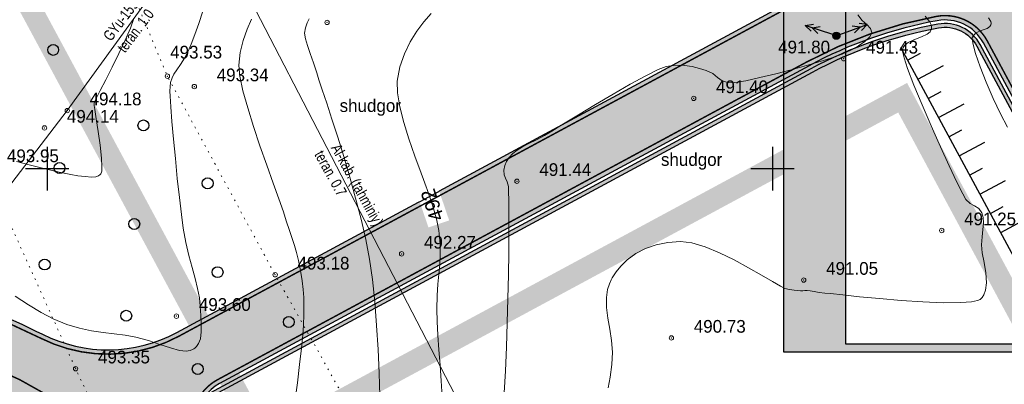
# Model space of a CAD drawing. Extents: x -516234 to 73329, y -4499813 to 47259.
# Tile 21 of 256: x 29514 to 29582, y 36972 to 36997. Entities that reach past the tile are written whole.
import ezdxf

# ---------------------------------------------------------------- set-up
doc = ezdxf.new("R2010")
doc.units = 0
doc.header["$LTSCALE"] = 0.5
doc.header["$MEASUREMENT"] = 0
doc.header["$PDMODE"] = 32
doc.header["$PDSIZE"] = 0.3
for name, pattern in [('( Hidden )', [0.375, 0.25, -0.125]), ('ACAD_ISO03W100', [30, 12, -18]), ('РА_КОНТУРЫ', [1.5, 0, -1.5])]:
    doc.linetypes.add(name, pattern=pattern)
for name, color, linetype in [('(001) Сетка', 92, 'Continuous'), ('(004) Точки рельефа', 7, 'Continuous'), ('(007) Здания', 7, 'Continuous'), ('(013) Газ', 30, 'ИК_Газопровод -------г--------'), ('(019) Связь', 3, 'ИК_КАБ_СВЯЗИ'), ('(022) Возд. Линии', 7, 'Continuous'), ('(031) Горизонтали', 42, 'Continuous'), ('(037) Контуры', 7, 'Continuous'), ('(038) Деревья', 7, 'Continuous'), ('108', 7, 'Continuous'), ('7_газон', 7, 'Continuous'), ('STOYANKA', 7, 'Continuous'), ("YO'LLLLLLLLLLLLLLLLLLLLL", 7, 'Continuous'), ('орто', 7, 'Continuous'), ('экспликация', 7, 'Continuous')]:
    doc.layers.add(name, color=color, linetype=linetype)
doc.layers.add('(032) Горизонтали утолщенные', color=32, linetype='Continuous', lineweight=30)
doc.styles.add('BM-431', font='bm431.ttf')
doc.styles.add('D-431', font='d431.ttf')
doc.styles.add('P-131', font='p131.ttf')
doc.styles.get("Standard").update_dxf_attribs({"font": 'times.ttf'})
doc.linetypes.add('ИК_Газопровод -------г--------', pattern='A,9,-0.6,["Г",Standard,S=1.199999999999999,R=0,X=0,Y=-0.6],-1.199999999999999', length=10.8)
doc.linetypes.add('ИК_КАБ_СВЯЗИ', pattern='A,4,["o",Standard,S=0.5,R=0,X=0,Y=-0.125],4,-2', length=10)

# ---------------------------------------------------------------- blocks, each defined once
blk = doc.blocks.new('9633')
at = {"layer": '(031) Горизонтали', "color": 42, "linetype": 'Continuous', "lineweight": 0}
for points in [[(28614.74272415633, 36997.6019376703), (28614.88404426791, 36997.35997716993), (28614.92257303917, 36997.24479990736), (28614.92342591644, 36997.20233514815), (28614.90493243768, 36997.13217297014), (28614.82819203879, 36997.01464007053), (28614.63561628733, 36996.88158335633), (28614.29561866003, 36996.74643319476), (28613.86836989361, 36996.56299540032), (28613.6090960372, 36996.25661083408), (28613.644242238, 36995.86648180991), (28613.84122404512, 36995.16207200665), (28614.1657535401, 36994.23332706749), (28614.58354280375, 36993.17019263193), (28615.0603039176, 36992.06261434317), (28615.56174896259, 36991.00053783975), (28616.05359002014, 36990.07390876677)], [(28610.37680266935, 36997.71851901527), (28610.66045228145, 36997.36112929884), (28610.78090998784, 36997.11483703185), (28610.80746051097, 36996.95944732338), (28610.80264698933, 36996.88408360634), (28610.78211307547, 36996.79864516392), (28610.70164369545, 36996.65041805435), (28610.49931882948, 36996.47412142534), (28610.12446615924, 36996.29538299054), (28609.58831032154, 36996.09899781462), (28609.19310569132, 36995.90850186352), (28608.96364487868, 36995.71652854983), (28608.85943154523, 36995.55458434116), (28608.82532965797, 36995.46130755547), (28608.81682411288, 36995.40270010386), (28608.83019945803, 36995.22944948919), (28608.92026422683, 36994.84156392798), (28609.15432037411, 36994.11925481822), (28609.59427026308, 36992.95917563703), (28610.15158608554, 36991.60727937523), (28610.77656502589, 36990.16422962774), (28611.41950426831, 36988.73068999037), (28612.03070099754, 36987.40732405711), (28612.56045239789, 36986.29479542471), (28612.95905565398, 36985.49376768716), (28613.17680795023, 36985.1049044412), (28613.47147583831, 36984.82534848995), (28613.77790372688, 36984.65613914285), (28614.06042203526, 36984.48226564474), (28614.28336118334, 36984.1887172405), (28614.37447669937, 36983.85262191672), (28614.38159735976, 36983.46815532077), (28614.34040763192, 36983.0309118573), (28614.28659198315, 36982.53648593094), (28614.25583488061, 36981.98047194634), (28614.30605610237, 36981.42028203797), (28614.42366260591, 36980.75903793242), (28614.54073613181, 36980.05503669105), (28614.58935841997, 36979.36657537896), (28614.53333028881, 36978.86617070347), (28614.41311517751, 36978.53983422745), (28614.28758633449, 36978.3525898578), (28614.20957624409, 36978.2694607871), (28614.14942313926, 36978.22411385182), (28613.97081592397, 36978.14673723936), (28613.56969494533, 36978.06179261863), (28612.82132662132, 36978.00054037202), (28611.61793051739, 36977.99452105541), (28610.21437976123, 36978.04998624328), (28608.71519401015, 36978.14882887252), (28607.22489292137, 36978.27294187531), (28605.84799615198, 36978.40421818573), (28604.68902335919, 36978.52455073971), (28603.85249420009, 36978.61583246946), (28603.44292833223, 36978.65995631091), (28603.05666608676, 36978.70597518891), (28602.71561392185, 36978.76087857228), (28602.43704116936, 36978.8087556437), (28602.23821716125, 36978.83369558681), (28602.07297234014, 36978.83163991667), (28601.94117653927, 36978.81855277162), (28601.77596498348, 36978.81672504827), (28601.58484688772, 36978.82750112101), (28601.32858415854, 36978.8504569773), (28601.02334682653, 36978.89680671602), (28600.68530492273, 36978.97776443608), (28600.38599141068, 36979.12668315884), (28599.83465096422, 36979.44838670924), (28599.08577814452, 36979.89129582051), (28598.19386751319, 36980.4038312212), (28597.21341363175, 36980.93441364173), (28596.19891106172, 36981.43146381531), (28595.20485436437, 36981.84340246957), (28594.28573810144, 36982.11865033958), (28593.49605683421, 36982.20562815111), (28592.62331105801, 36982.13487000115), (28591.82123042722, 36981.98034937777), (28591.08782560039, 36981.73477442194), (28590.42110723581, 36981.39085326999), (28589.81908599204, 36980.94129406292), (28589.38271408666, 36980.50068716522), (28589.08115970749, 36980.12055553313), (28588.8921345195, 36979.84260396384), (28588.80117750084, 36979.69609403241), (28588.72694191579, 36979.56532520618), (28588.60330538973, 36979.30164028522), (28588.47445864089, 36978.90049803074), (28588.39299132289, 36978.35446980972), (28588.40345631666, 36977.65249947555), (28588.49608703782, 36976.92701579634), (28588.62522874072, 36976.17596287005), (28588.7452266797, 36975.39728479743), (28588.81042610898, 36974.58892568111), (28588.77517228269, 36973.74882962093), (28588.65210130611, 36972.86671679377), (28588.51319483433, 36972.13799570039)], [(28605.73819559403, 36997.80727293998), (28606.0248473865, 36997.42397739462), (28606.35164412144, 36997.13771605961), (28606.60763470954, 36996.87587294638), (28606.6818680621, 36996.56583206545), (28606.53818969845, 36996.27466689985), (28606.22109933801, 36995.97790795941), (28605.7728045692, 36995.6806318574), (28605.23551298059, 36995.38791520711), (28604.6514321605, 36995.10483461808), (28604.14677610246, 36994.91223519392), (28603.34968193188, 36994.65749601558), (28602.34645025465, 36994.36425513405), (28601.22338167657, 36994.05615060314), (28600.06677680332, 36993.75682047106), (28598.96293624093, 36993.48990279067), (28597.99816059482, 36993.27903561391), (28597.25875047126, 36993.14785699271), (28596.8310064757, 36993.1200049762), (28596.38389779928, 36993.26311441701), (28596.05597435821, 36993.50255975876), (28595.72611761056, 36993.76742834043), (28595.27320901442, 36993.98680749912), (28594.8125268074, 36994.12657279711), (28594.31347299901, 36994.2507323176), (28593.76899912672, 36994.33177404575), (28593.17205672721, 36994.34218596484), (28592.51559733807, 36994.25445605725), (28591.95758025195, 36994.0459227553), (28591.10583141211, 36993.6214724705), (28590.04619215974, 36993.03954381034), (28588.86450383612, 36992.35857538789), (28587.64660778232, 36991.6370058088), (28586.47834533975, 36990.9332736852), (28585.44555784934, 36990.30581762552), (28584.63408665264, 36989.81307623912), (28584.12977309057, 36989.51348813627), (28583.5704872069, 36989.21097225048), (28583.06080230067, 36988.95247609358), (28582.61352428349, 36988.72050452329), (28582.24145906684, 36988.49756239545), (28581.95741256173, 36988.26615456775), (28581.7010925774, 36987.98264598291), (28581.51625620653, 36987.71553773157), (28581.39495690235, 36987.43443459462), (28581.32924811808, 36987.10894135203), (28581.34649659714, 36986.80356218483), (28581.44188276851, 36986.5587656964), (28581.55918061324, 36986.30810330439), (28581.64216411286, 36985.98512642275), (28581.65645020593, 36985.66931585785), (28581.66694017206, 36985.00924362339), (28581.67216586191, 36984.05466525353), (28581.67065912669, 36982.85533628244), (28581.66095181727, 36981.46101224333), (28581.64157578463, 36979.9214486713), (28581.6110628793, 36978.28640110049), (28581.56794495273, 36976.60562506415), (28581.51075385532, 36974.92887609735), (28581.43802143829, 36973.30590973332), (28581.34827955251, 36971.78648150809)], [(28567.91284191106, 36997.53164296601), (28567.78161648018, 36997.25775585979), (28567.65649081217, 36996.92016553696), (28567.59819437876, 36996.53979564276), (28567.6481087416, 36996.17061517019), (28567.78570502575, 36995.70215290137), (28567.98163024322, 36995.14554324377), (28568.20653140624, 36994.51192060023), (28568.43105552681, 36993.8124193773), (28568.57828940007, 36993.34758054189), (28568.81353173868, 36992.63864299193), (28569.11966353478, 36991.72025373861), (28569.47956578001, 36990.62705979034), (28569.87611946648, 36989.39370815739), (28570.29220558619, 36988.05484585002), (28570.71070513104, 36986.64511987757), (28571.1144990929, 36985.19917724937), (28571.48646846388, 36983.75166497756), (28571.80949423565, 36982.33723006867), (28572.06645740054, 36980.9905195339), (28572.26549991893, 36979.5979291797), (28572.42851923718, 36978.06014290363), (28572.55902957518, 36976.43323985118), (28572.66054515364, 36974.77329916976), (28572.73658019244, 36973.13640000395), (28572.79064891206, 36971.57862150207)], [(28560.57518804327, 36998.05517550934), (28560.29571812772, 36997.2267559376), (28560.01949127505, 36996.45398369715), (28559.76910606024, 36995.79745054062), (28559.5671610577, 36995.31774821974), (28559.31261372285, 36994.82896372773), (28559.0450397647, 36994.40077455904), (28558.7937346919, 36994.03185064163), (28558.58799401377, 36993.72086190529), (28558.45711323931, 36993.4664782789), (28558.35833464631, 36993.15303818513), (28558.31833948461, 36992.88917809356), (28558.30321041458, 36992.55696613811), (28558.3190127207, 36992.20607315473), (28558.37153752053, 36991.48100315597), (28558.4544598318, 36990.46747106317), (28558.56145467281, 36989.2511917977), (28558.68619706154, 36987.91788027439), (28558.8223620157, 36986.55325141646), (28558.9636245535, 36985.2430201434), (28559.10365969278, 36984.07290137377), (28559.23614245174, 36983.12861002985), (28559.41836386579, 36982.14073979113), (28559.62692661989, 36981.2371231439), (28559.84298598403, 36980.41121379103), (28560.04769722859, 36979.65646543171), (28560.22221562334, 36978.96633176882), (28560.34769643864, 36978.33426650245), (28560.40529494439, 36977.75372333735), (28560.43795908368, 36977.12071030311), (28560.47278279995, 36976.52905066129), (28560.47582825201, 36975.99043885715), (28560.41315759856, 36975.51656933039), (28560.2928992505, 36975.1919468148), (28560.15039797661, 36974.98418523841), (28560.02641624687, 36974.86408338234), (28559.95491660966, 36974.80983487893), (28559.87771887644, 36974.76240704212), (28559.70925242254, 36974.69522204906), (28559.42280295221, 36974.65678224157), (28558.98186822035, 36974.70274358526), (28558.34444107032, 36974.87539862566), (28557.6222750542, 36975.12286504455), (28556.82726749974, 36975.38815103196), (28555.97131573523, 36975.6142647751), (28555.2198143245, 36975.74682894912), (28554.46908781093, 36975.84387221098), (28553.70562481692, 36975.93664157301), (28552.9159139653, 36976.05638404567), (28552.08644387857, 36976.2343466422), (28551.20370317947, 36976.50177637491), (28550.2541804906, 36976.88992025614), (28549.44217246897, 36977.31044125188), (28548.56395266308, 36977.8391286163), (28547.65225334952, 36978.44747437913)], [(28563.93700437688, 36997.51149517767), (28563.62835355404, 36996.81785742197), (28563.34978986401, 36996.05015981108), (28563.14583586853, 36995.22374208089), (28563.06101412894, 36994.3539439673), (28563.13464678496, 36993.59237898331), (28563.34902769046, 36992.59126997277), (28563.67251026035, 36991.41460822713), (28564.07344790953, 36990.12638503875), (28564.52019405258, 36988.79059169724), (28564.98110210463, 36987.47121949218), (28565.42452548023, 36986.23225971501), (28565.81881759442, 36985.13770365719), (28566.13233186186, 36984.25154260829), (28566.33342169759, 36983.63776785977), (28566.54294766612, 36982.96314959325), (28566.72704207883, 36982.41653771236), (28566.89062348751, 36981.93254074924), (28567.0386104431, 36981.44576724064), (28567.17592149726, 36980.89082571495), (28567.30747520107, 36980.20232471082), (28567.4174612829, 36979.49954912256), (28567.4903700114, 36978.90588404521), (28567.53157074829, 36978.36208831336), (28567.54643285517, 36977.80892075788), (28567.54032569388, 36977.1871402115), (28567.51861862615, 36976.43750550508), (28567.47449288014, 36975.7797143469), (28567.38277087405, 36974.8534785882), (28567.25454443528, 36973.72954888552), (28567.10090539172, 36972.4786758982), (28566.93294557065, 36971.17161028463)]]:
    blk.add_lwpolyline(points, dxfattribs=at)
at = {"layer": '(004) Точки рельефа', "lineweight": 0, "style": 'D-431'}
for s, p in [('491.80', (28600.23345513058, 36995.15748633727)), ('491.43', (28606.29683431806, 36995.14745219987)), ('493.53', (28558.3304521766, 36994.80665122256)), ('493.34', (28561.538234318, 36993.2398522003)), ('491.40', (28595.95783431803, 36992.42145220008)), ('494.18', (28552.77563431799, 36991.58335219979)), ('494.14', (28551.21023431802, 36990.38685220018)), ('493.95', (28547.07793431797, 36987.6698522)), ('491.44', (28583.77463431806, 36986.71855220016)), ('491.25', (28613.05323431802, 36983.32329783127)), ('492.27', (28575.82473431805, 36981.71559783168)), ('493.18', (28567.10913431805, 36980.27695220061)), ('491.05', (28603.543034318, 36979.91535220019)), ('493.60', (28560.307834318, 36977.43116579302)), ('490.73', (28594.42053431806, 36975.92785220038)), ('493.35', (28553.35563431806, 36973.8143522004))]:
    blk.add_text(s, height=0.875, dxfattribs=at).set_placement(p)
at = {"layer": '(037) Контуры', "linetype": 'РА_КОНТУРЫ', "lineweight": 0, "ltscale": 0.5, "style": 'BM-431'}
for p in [(28570.00880982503, 36991.12597348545), (28592.1575808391, 36987.41330770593)]:
    blk.add_text('shudgor', height=0.875, dxfattribs=at).set_placement(p)
blk = doc.blocks.new('kjj')
at = {"layer": '(022) Возд. Линии', "color": 6, "lineweight": 30, "flags": 128}
for points in [[(280292.2187943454, 4264314.010547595), (280348.6534160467, 4264357.86244809)], [(280346.7038292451, 4264356.347080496), (280345.4768917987, 4264357.926088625)], [(280347.8882863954, 4264357.267439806), (280347.2748176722, 4264358.05694387)], [(280344.3349149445, 4264354.506361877), (280343.1079774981, 4264356.085370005)], [(280345.5193720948, 4264355.426721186), (280344.9059033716, 4264356.216225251)], [(280343.1504577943, 4264353.586002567), (280342.5369890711, 4264354.375506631)], [(280341.966000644, 4264352.665643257), (280340.7390631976, 4264354.244651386)], [(280339.5970863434, 4264350.824924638), (280338.370148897, 4264352.403932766)], [(280340.7815434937, 4264351.745283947), (280340.1680747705, 4264352.534788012)], [(280337.2281720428, 4264348.984206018), (280336.0012345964, 4264350.563214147)], [(280338.4126291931, 4264349.904565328), (280337.7991604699, 4264350.694069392)]]:
    blk.add_lwpolyline(points, dxfattribs=at)
blk = doc.blocks.new('345')
at = {"color": 6, "lineweight": 30}
for points, elevation in [([(22762368.85675858, 521682.9312954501), (22762369.3451204, 521681.8847036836)], -419.6640572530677), ([(22762353.09207296, 521674.1566153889), (22762370.00763466, 521682.1924965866)], -419.6640572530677), ([(22762366.187624, 521681.6827453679), (22762366.67598581, 521680.6361536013)], -419.6640572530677), ([(22762367.77727546, 521681.8274762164), (22762368.04702114, 521681.2470277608)], -419.6640572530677), ([(22762363.51848942, 521680.4341952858), (22762364.00685123, 521679.3876035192)], -419.6640572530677), ([(22762365.10814087, 521680.5789261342), (22762365.37788656, 521679.9984776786)], -419.6640572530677), ([(22762360.86109172, 521679.1622420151), (22762361.34945353, 521678.1156502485)], -419.6640572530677), ([(22762362.43900629, 521679.3303760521), (22762362.70875197, 521678.7499275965)], -419.6640572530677), ([(22762358.11994831, 521677.8526456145), (22762358.60831012, 521676.8060538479)], -839.3281145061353), ([(22762359.69786288, 521678.0207796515), (22762359.96760856, 521677.4403311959)], -839.3281145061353), ([(22762355.26233917, 521676.4824204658), (22762355.75070099, 521675.4358286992)], -419.6640572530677), ([(22762356.84025374, 521676.6505545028), (22762357.10999943, 521676.0701060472)], -419.6640572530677), ([(22762354.28842517, 521675.4291314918), (22762354.55817086, 521674.8486830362)], -419.6640572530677)]:
    blk.add_lwpolyline(points, dxfattribs=dict(at, elevation=elevation))
blk = doc.blocks.new('108')
at = {"layer": '108'}
blk.add_hatch(color=255, dxfattribs=at).paths.add_polyline_path([(0.24, 0, 1), (-0.24, 0, 1)])
for radius in [0.25, 0.24]:
    blk.add_circle((0, 0), radius, dxfattribs=at)
blk = doc.blocks.new('d')
at = {"layer": '(038) Деревья'}
blk.add_ellipse((0, 0), major_axis=(0.2651650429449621, 0.2651650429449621), ratio=0.9999999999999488, start_param=5.497787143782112, end_param=11.7809724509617, dxfattribs=at)
blk = doc.blocks.new('Setka')
at = {"layer": '(001) Сетка'}
for p, q in [((0, 1.5), (0, -1.5)), ((-1.5, 0), (1.5, 0))]:
    blk.add_line(p, q, dxfattribs=at)
blk = doc.blocks.new('strela1')
at = {"layer": '(022) Возд. Линии'}
for p, q in [((-2, 0), (-1.5, 0.25)), ((0, 0), (-2, 0)), ((-2, 0), (-1.5, -0.25)), ((-1.5, 0), (-1, 0.25)), ((-1.5, 0), (-1, -0.25))]:
    blk.add_line(p, q, dxfattribs=at)
blk = doc.blocks.new('strela2')
at = {"layer": '(022) Возд. Линии'}
for p, q in [((0, 0), (2, 0)), ((1.5, 0), (1, 0.25)), ((1.5, 0), (1, -0.25)), ((2, 0), (1.5, 0.25)), ((2, 0), (1.5, -0.25))]:
    blk.add_line(p, q, dxfattribs=at)

msp = doc.modelspace()

# ---------------------------------------------------------------- hatches: boundary and pattern name
at = {"layer": '7_газон', "lineweight": 0, "true_color": 0x5c5c5c, "transparency": 33554687}
h = msp.add_hatch(color=251, dxfattribs=at)
h.dxf.hatch_style = 1
edge = h.paths.add_edge_path(flags=16)
edge.add_line((29676.9670253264, 36922.96084250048), (29652.77291892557, 36909.92828613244))
edge.add_arc((29654.19563818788, 36907.28709892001), 2.999999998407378, 118.3098620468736, 208.3098621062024)
edge.add_line((29651.55445097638, 36905.86437965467), (29669.68837844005, 36872.19990448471))
edge.add_arc((29672.32956565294, 36873.62262374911), 2.999999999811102, 208.30986207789, 298.2780487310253)
edge.add_line((29673.75081818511, 36870.98064698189), (29697.06899177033, 36883.5246684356))
edge.add_arc((29695.17398839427, 36887.04730412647), 4.000000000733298, 298.2780487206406, 388.3063323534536)
edge.add_line((29698.69568820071, 36888.94404619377), (29681.03101944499, 36921.74221183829))
edge.add_arc((29678.3897445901, 36920.31965528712), 3.00000000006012, 28.30633236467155, 118.3098620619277)
edge = h.paths.add_edge_path(flags=16)
edge.add_arc((29582.9855072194, 36967.89968877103), 30.00000001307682, 100.3549001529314, 118.3098620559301)
edge.add_line((29568.75831457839, 36994.31156091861), (29528.13142186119, 36972.42721186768))
edge.add_arc((29529.55414112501, 36969.78602465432), 2.999999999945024, 118.3098620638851, 225.976051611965)
edge.add_arc((29494.80619221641, 36933.83355539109), 46.99999999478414, 28.309861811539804, 45.97605160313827, ccw=False)
edge.add_line((29536.18479198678, 36956.12282367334), (29686.13726511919, 36677.7456560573))
edge.add_arc((29688.77845233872, 36679.16837530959), 2.999999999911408, 208.3098618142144, 354.8617095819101)
edge.add_line((29691.76639664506, 36678.8996955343), (29699.50725581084, 36764.98453772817))
edge.add_arc((29669.62781274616, 36767.67133548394), 30.00000000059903, 354.8617095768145, 388.3098620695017)
edge.add_line((29696.03968487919, 36781.89852812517), (29580.77358266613, 36995.88266607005))
edge.add_arc((29578.13239545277, 36994.45994680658), 2.999999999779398, 28.30986205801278, 100.3549001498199)
edge = h.paths.add_edge_path()
edge.add_line((29429.45156085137, 37065.40154354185), (29443.21523881, 37039.99022628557))
edge.add_line((29443.21523881, 37039.99022628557), (29467.007078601, 36995.82219918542))
edge.add_arc((29480.21301466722, 37002.93579550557), 14.99999999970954, 208.3098620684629, 253.3098622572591)
edge.add_line((29475.90507996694, 36988.56771635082), (29508.30438760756, 36978.85353674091))
edge.add_arc((29494.80619219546, 36933.83355536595), 47.00000002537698, 63.28493720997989, 73.30986224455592, ccw=False)
edge.add_arc((29520.43076144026, 36984.74898970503), 10.00000000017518, 243.284937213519, 298.3098620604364)
edge.add_line((29525.17315898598, 36975.94503232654), (29566.62423568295, 36998.27334173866))
edge.add_arc((29582.98550721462, 36967.89968878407), 34.49999999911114, 90.70226828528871, 118.3098620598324, ccw=False)
edge.add_line((29582.56265496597, 37002.39709732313), (29601.16238589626, 37002.62508366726))
edge.add_arc((29600.79468828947, 37032.62283022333), 29.99999999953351, 270.7022682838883, 298.3364137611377)
edge.add_line((29615.03411904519, 37006.21755401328), (29627.39519750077, 37012.88344606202))
edge.add_arc((29631.42970288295, 37005.4019511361), 8.500000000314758, 28.306332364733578, 118.3364137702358, ccw=False)
edge.add_line((29638.91331497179, 37009.43252803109), (29702.65760048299, 36891.0778810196))
edge.add_arc((29695.17398839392, 36887.04730412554), 8.499999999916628, -61.72195127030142, 28.306332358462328, ccw=False)
edge.add_line((29699.20087056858, 36879.56170328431), (29664.33022544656, 36860.80302483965))
edge.add_arc((29666.69897966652, 36856.39973022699), 5.000000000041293, 118.2780487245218, 208.3098620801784)
edge.add_line((29662.29700097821, 36854.02853145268), (29700.001465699, 36784.03260702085))
edge.add_arc((29669.62781274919, 36767.67133548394), 34.49999999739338, -5.138290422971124, 28.30986207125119, ccw=False)
edge.add_line((29703.98917227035, 36764.58151806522), (29695.14768138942, 36666.25672866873))
edge.add_arc((29710.0874029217, 36664.91332979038), 15.00000000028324, 174.8617095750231, 208.3098618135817)
edge.add_line((29696.8814668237, 36657.7997335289), (29738.10817600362, 36581.26498698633))
edge.add_arc((29696.72957622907, 36558.97571869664), 47.00000000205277, -16.690138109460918, 28.3098618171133, ccw=False)
edge.add_line((29741.74955749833, 36545.47752301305), (29732.03538262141, 36513.07823193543))
edge.add_arc((29746.40346174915, 36508.77029714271), 14.99999999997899, 163.309861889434, 208.3098620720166)
edge.add_line((29733.19752568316, 36501.65670082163), (29762.25672105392, 36447.71016536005))
edge.add_line((29762.25672105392, 36447.71016536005), (29788.31828072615, 36389.8396773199))
edge.add_line((29788.31828072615, 36389.8396773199), (29723.7285416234, 36509.74639209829))
edge.add_line((29723.7285416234, 36509.74639209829), (29735.04445390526, 36547.48789258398))
edge.add_arc((29696.7295762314, 36558.97571869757), 39.9999999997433, 343.3098618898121, 388.3098618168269)
edge.add_line((29731.94540582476, 36577.94530873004), (29530.02202180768, 36952.80314541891))
edge.add_arc((29494.80619221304, 36933.83355538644), 40.00000000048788, 28.30986181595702, 73.30986225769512)
edge.add_line((29506.29401808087, 36972.14843313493), (29468.5366372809, 36983.46910649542))
edge.add_line((29468.5366372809, 36983.46910649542), (29424.2348273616, 37065.40154354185))
edge = h.paths.add_edge_path(flags=16)
edge.add_line((29653.96902770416, 36965.66145273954), (29629.77229082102, 36952.62747941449))
edge.add_arc((29631.19501008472, 36949.98629220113), 2.999999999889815, 118.3098620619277, 208.3098620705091)
edge.add_line((29628.55382287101, 36948.56357293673), (29646.57493355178, 36915.10853490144))
edge.add_arc((29649.2161207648, 36916.53125416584), 2.999999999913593, 208.3098620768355, 298.3098620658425)
edge.add_line((29650.63884002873, 36913.89006695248), (29674.83351591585, 36926.92293008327))
edge.add_arc((29673.4107966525, 36929.56411729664), 2.999999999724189, 298.3098620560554, 388.3063323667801)
edge.add_line((29676.05207150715, 36930.98667384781), (29658.03302182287, 36964.44282207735))
edge.add_arc((29655.3917469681, 36963.02026552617), 2.999999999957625, 28.30633236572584, 118.3098620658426)
edge = h.paths.add_edge_path(flags=16)
edge.add_line((29653.05407388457, 36973.68728408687), (29634.95140268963, 37007.29869320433))
edge.add_arc((29631.42970288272, 37005.4019511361), 4.00000000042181, 28.30633236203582, 118.3364137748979)
edge.add_line((29629.53111211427, 37008.92265463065), (29617.1700336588, 37002.25676258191))
edge.add_arc((29600.79468827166, 37032.6228302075), 34.49999999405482, 278.95978604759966, 298.33641380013, ccw=False)
edge.add_arc((29606.63498333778, 36995.58040921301), 3.000000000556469, 98.95978601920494, 208.3098621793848)
edge.add_line((29603.99379612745, 36994.15768994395), (29623.57430544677, 36957.80772818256))
edge.add_arc((29626.21549265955, 36959.23044744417), 2.9999999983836, 208.3098620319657, 298.3098620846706)
edge.add_line((29627.6382119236, 36956.58926023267), (29651.83551829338, 36969.62354032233))
edge.add_arc((29650.41279902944, 36972.26472753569), 3.000000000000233, 298.3098620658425, 388.306332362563)
at = {"layer": 'экспликация', "true_color": 0xffffff, "transparency": 33554687}
h = msp.add_hatch(color=7, dxfattribs=at)
h.dxf.hatch_style = 1
h.paths.add_polyline_path([(29699.31096382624, 36974.59593197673), (29567.02408290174, 36974.59593197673), (29567.02408290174, 37042.31270727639), (29699.31096382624, 37042.31270727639)])
h.paths.add_polyline_path([(29698.67772427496, 36975.14876672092), (29571.30087154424, 36975.14876672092), (29571.30087154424, 37041.56780584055), (29698.67772427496, 37041.56780584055)], flags=16)

# ---------------------------------------------------------------- linework, layer by layer
at = {"layer": '(004) Точки рельефа', "color": 0, "linetype": 'ByBlock', "lineweight": 0}
for p in [(29535.54202980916, 36997.28604540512), (29570.64132980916, 36996.37774540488), (29571.14822980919, 36994.78434540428), (29524.53132980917, 36993.58944540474), (29526.38962980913, 36992.87674540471), (29560.80922980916, 36992.05834540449), (29517.62702980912, 36991.22024540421), (29516.06162980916, 36990.02374540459), (29548.62602980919, 36986.35544540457), (29577.90462980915, 36982.96504540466), (29540.67612980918, 36981.35734540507), (29531.96052980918, 36979.91384540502), (29568.39442980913, 36979.55224540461), (29525.15922980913, 36977.06684540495), (29559.27192980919, 36975.56474540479), (29518.20702980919, 36973.45124540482)]:
    msp.add_point(p, dxfattribs=at)
at = {"layer": '(007) Здания'}
for points in [[(29699.31096382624, 36974.59593197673), (29567.02408290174, 36974.59593197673), (29567.02408290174, 37042.31270727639), (29699.31096382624, 37042.31270727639)], [(29698.67772427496, 36975.14876672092), (29571.30087154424, 36975.14876672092), (29571.30087154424, 37041.56780584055), (29698.67772427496, 37041.56780584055)]]:
    msp.add_lwpolyline(points, close=True, dxfattribs=at)
at = {"layer": '(032) Горизонтали утолщенные', "color": 32, "linetype": 'Continuous', "lineweight": 0}
msp.add_lwpolyline([(29522.22050040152, 36997.55575842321), (29521.98602420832, 36996.90300827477), (29521.62861280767, 36996.07713196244), (29521.19521547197, 36995.15647936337), (29520.73278147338, 36994.21940035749), (29520.28826008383, 36993.3442448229), (29519.90860057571, 36992.6093626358), (29519.64075222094, 36992.09310367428), (29519.53166429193, 36991.87381781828), (29519.49356862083, 36991.72436712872), (29519.48035571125, 36991.57060196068), (29519.5213721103, 36991.29025725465), (29519.62605487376, 36990.64853486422), (29519.76131179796, 36989.78380837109), (29519.89405067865, 36988.83445135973), (29519.99117931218, 36987.93883741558), (29520.02100487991, 36987.35402831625), (29520.00432662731, 36987.03872954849), (29519.97064271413, 36986.90385332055), (29519.94623702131, 36986.86233306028), (29519.89699561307, 36986.81001027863), (29519.78748131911, 36986.72922644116), (29519.59710242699, 36986.659504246), (29519.29864947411, 36986.63962584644), (29518.86270897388, 36986.68303058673), (29518.36835112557, 36986.73848803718), (29517.87790504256, 36986.81865986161), (29517.08406896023, 36986.99112062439), (29516.11255943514, 36987.22013784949), (29515.08909302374, 36987.46997906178), (29514.13938628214, 36987.70491178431)], dxfattribs=at)

# ---------------------------------------------------------------- block references
at = {"layer": '(001) Сетка', "lineweight": 0}
for p in [(29516.24172980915, 36987.22984540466), (29566.24172980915, 36987.22984540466)]:
    msp.add_blockref('Setka', p, dxfattribs=at)
at = {"layer": '(007) Здания', "color": 18, "true_color": 0x000000}
msp.add_blockref('9633', (966.3948420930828, 0), dxfattribs=at)
at = {"layer": '(022) Возд. Линии'}
for name, p, rotation in [('strela2', (29570.40378932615, 36996.45553172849), 161.9117087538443), ('strela1', (29570.87834101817, 36996.46360038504), 199.9201064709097)]:
    msp.add_blockref(name, p, dxfattribs=dict(at, rotation=rotation))
at = {"layer": '(022) Возд. Линии', "linetype": 'Continuous', "lineweight": 0, "xscale": 0.9975510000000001, "yscale": 0.9975510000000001, "zscale": 0.9975510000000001, "rotation": 281.9507290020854}
msp.add_blockref('108', (29570.64137329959, 36996.3777252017), dxfattribs=at)
at = {"layer": '(022) Возд. Линии', "color": 6, "lineweight": 30, "xscale": -1, "rotation": 336.2309566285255}
msp.add_blockref('kjj', (-1432609.339243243, -3978643.8765379), dxfattribs=at)
at = {"layer": '(038) Деревья', "linetype": 'Continuous', "lineweight": 0}
for p in [(29516.66296287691, 36995.39868629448), (29522.87959176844, 36990.20074913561), (29517.09712973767, 36987.26931387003), (29527.31023067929, 36986.2134116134), (29522.24953810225, 36983.41209648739), (29516.07573963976, 36980.62021886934), (29527.99380817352, 36980.09483680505), (29521.69621809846, 36977.09364595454), (29532.90163673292, 36976.66801372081), (29526.62292842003, 36973.42641466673)]:
    msp.add_blockref('d', p, dxfattribs=at)
at = {"color": 6, "lineweight": 5, "xscale": -1, "rotation": 206.2000459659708}
msp.add_blockref('345', (-20624455.45948855, -9544648.559256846, 419.6640572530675), dxfattribs=at)

# ---------------------------------------------------------------- texts
at = {"layer": '(013) Газ', "linetype": 'Continuous', "lineweight": 0, "style": 'BM-431', "width": 0.8}
for s, p in [('GYu-159', (29520.64288946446, 36995.93813104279)), ('teran. 1.0', (29521.60595738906, 36995.14335808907))]:
    msp.add_text(s, height=0.75, rotation=52.74461724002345, dxfattribs=at).set_placement(p)
at = {"layer": '(019) Связь', "linetype": 'Continuous', "lineweight": 0, "style": 'BM-431', "width": 0.8}
for s, p in [('teran. 0.7', (29534.63872144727, 36988.20462800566)), ('Al-kab. (tahminiy)', (29535.78384232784, 36988.65745093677))]:
    msp.add_text(s, height=0.7499999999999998, rotation=298.9751365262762, dxfattribs=at).set_placement(p)

# ---------------------------------------------------------------- next in the draw order: texts
at = {"layer": '(032) Горизонтали утолщенные', "linetype": 'Continuous', "lineweight": 0, "insert": (29542.80456003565, 36984.71473238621), "char_height": 1, "attachment_point": 5, "rotation": 108.84931045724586, "style": 'P-131', "bg_fill": 3, "box_fill_scale": 1.254, "bg_fill_color": 256, "bg_fill_true_color": 13158600, "bg_fill_transparency": 0}
msp.add_mtext('492', dxfattribs=at)

# ---------------------------------------------------------------- next in the draw order: hatches: boundary and pattern name
at = {"layer": "YO'LLLLLLLLLLLLLLLLLLLLL", "true_color": 0x00bfff}
h = msp.add_hatch(color=140, dxfattribs=at)
h.dxf.hatch_style = 1
edge = h.paths.add_edge_path(flags=16)
edge.add_line((29604.43399398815, 36994.39480983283), (29670.12857632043, 36872.43702437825))
edge.add_arc((29672.32956566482, 36873.62262376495), 2.499999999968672, 208.309862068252, 298.278048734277)
edge.add_line((29673.51394277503, 36871.42097645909), (29696.83211634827, 36883.96499789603))
edge.add_arc((29695.17398839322, 36887.04730412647), 3.500000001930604, 298.2780487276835, 388.3063323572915)
edge.add_line((29698.25547572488, 36888.70695343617), (29634.51119021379, 37007.06160044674))
edge.add_arc((29631.42970288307, 37005.4019511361), 3.500000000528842, 28.30633237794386, 118.3364137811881)
edge.add_line((29629.76843596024, 37008.48256669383), (29617.40735750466, 37001.8166746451))
edge.add_arc((29600.79468829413, 37032.6228302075), 34.99999998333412, 278.9597860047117, 298.3364137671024, ccw=False)
edge.add_arc((29606.63498333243, 36995.58040921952), 2.500000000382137, 98.95978600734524, 208.3098620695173)
edge = h.paths.add_edge_path()
edge.add_arc((29600.79468828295, 37032.62283023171), 34.75000000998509, 278.9597860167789, 298.3364137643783)
edge.add_line((29617.28869558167, 37002.0367186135), (29629.64977403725, 37008.70261066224))
edge.add_arc((29631.42970288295, 37005.40195113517), 3.750000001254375, 28.306332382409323, 118.33641377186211, ccw=False)
edge.add_line((29634.73129645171, 37007.18014682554), (29698.4755819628, 36888.82549981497))
edge.add_arc((29695.17398839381, 36887.04730412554), 3.750000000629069, -61.72195127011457, 28.306332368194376, ccw=False)
edge.add_line((29696.9505540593, 36883.74483316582), (29673.63238048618, 36871.20081172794))
edge.add_arc((29672.32956566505, 36873.62262376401), 2.74999999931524, 208.3098620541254, 298.2780487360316, ccw=False)
edge.add_line((29669.90847738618, 36872.3184644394), (29604.2138950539, 36994.27624989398))
edge.add_arc((29606.63498333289, 36995.58040921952), 2.750000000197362, 98.9597860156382, 208.3098620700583, ccw=False)
edge = h.paths.add_edge_path()
edge.add_line((29596.94986710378, 36997.82309186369), (29587.75359240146, 36997.71036845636))
edge.add_arc((29588.9861658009, 36994.97527021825), 2.999999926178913, 114.2587324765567, 124.2595781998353)
edge.add_line((29587.29733653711, 36997.45475711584), (29597.41225126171, 36997.57874075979))
edge.add_arc((29595.78470484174, 36995.0586031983), 3.000000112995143, 57.144958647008, 67.14580375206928)
edge = h.paths.add_edge_path()
edge.add_line((29526.90857057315, 36971.2005763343), (29568.99543445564, 36993.87136305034))
edge.add_arc((29582.98550722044, 36967.89968876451), 29.50000001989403, 100.35490015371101, 118.30986205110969, ccw=False)
edge.add_arc((29578.13239545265, 36994.45994680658), 2.499999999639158, 28.309862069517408, 100.35490015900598, ccw=False)
edge.add_line((29580.33338479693, 36995.64554619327), (29695.59948701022, 36781.66140824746))
edge.add_arc((29669.62781274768, 36767.67133548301), 29.49999999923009, -5.1382904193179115, 28.30986207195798, ccw=False)
edge.add_line((29699.0092650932, 36765.02931769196), (29691.11988759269, 36677.29282713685))
edge.add_arc((29688.77845223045, 36679.16837538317), 3.00000012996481, 321.3044000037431, 331.3052450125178)
edge.add_line((29691.41002270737, 36677.72794572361), (29699.25826045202, 36765.00692771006))
edge.add_arc((29669.62781274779, 36767.67133548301), 29.74999999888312, 354.8617095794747, 388.3098620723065)
edge.add_line((29695.81958594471, 36781.77996818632), (29580.55348373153, 36995.7641061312))
edge.add_arc((29578.13239545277, 36994.45994680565), 2.749999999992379, 28.30986207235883, 100.3549001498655)
edge.add_arc((29582.9855072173, 36967.89968877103), 29.7500000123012, 100.3549001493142, 118.309862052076)
edge.add_line((29568.87687451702, 36994.09146198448), (29527.19442439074, 36971.63851944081))
edge.add_arc((29529.55414118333, 36969.78602461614), 3.000000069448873, 141.8663265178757, 151.8671717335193)

# ---------------------------------------------------------------- next in the draw order: linework, layer by layer
at = {"layer": '(013) Газ', "lineweight": 0, "flags": 128}
msp.add_lwpolyline([(29525.4045298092, 37048.0812454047), (29531.16032980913, 37039.10674540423), (29539.03442980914, 37023.9947454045), (29540.16602980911, 37021.19084540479), (29539.27042980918, 37018.60784540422), (29533.5626298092, 37011.72844540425), (29529.25442980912, 37006.75534540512), (29524.91812980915, 37001.27644540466), (29517.62702980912, 36991.22024540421), (29508.46972980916, 36979.31684540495), (29503.95652980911, 36971.83674540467), (29513.30102980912, 36954.80344540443), (29520.01352980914, 36941.40164540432), (29527.99152980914, 36927.06934540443), (29538.26772980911, 36908.13784540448), (29552.22252980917, 36883.58144540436), (29562.9265298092, 36863.59834540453), (29568.87632980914, 36853.651245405), (29578.9045298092, 36835.70134540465), (29587.68822980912, 36819.03094540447), (29597.08572980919, 36801.50184540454), (29611.7932298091, 36773.69974540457), (29622.8681298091, 36752.86994540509), (29632.62652980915, 36733.82944540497), (29642.05702980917, 36714.74094540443), (29649.24532980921, 36696.49514540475), (29654.71632980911, 36680.57834540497), (29662.39652980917, 36662.6074454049), (29676.15432980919, 36642.03754540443), (29689.2174298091, 36620.2101454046), (29698.95182980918, 36600.03514540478), (29708.9171298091, 36582.19414540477), (29725.84472980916, 36551.17434540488), (29738.19912980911, 36530.15064540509), (29750.36268157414, 36512.07232270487), (29762.3080298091, 36492.93034540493), (29777.20752980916, 36461.74964540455), (29800.4448298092, 36421.63744540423), (29814.55452980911, 36397.86484540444)], dxfattribs=at)
at = {"layer": '(019) Связь', "lineweight": 0, "flags": 128}
msp.add_lwpolyline([(29845.77499956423, 36411.94192992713), (29832.6952298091, 36428.04424540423), (29805.59946008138, 36468.11178495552), (29530.62606186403, 36998.11573333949), (29534.25613077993, 37019.90358326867), (29517.60932965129, 37060.71951957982)], dxfattribs=at)
at = {"layer": '(032) Горизонтали утолщенные', "color": 32, "linetype": 'Continuous', "lineweight": 0}
msp.add_lwpolyline([(29542.70842602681, 36997.91165750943), (29542.20941956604, 36997.33294030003), (29541.71787204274, 36996.67857752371), (29541.26143515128, 36995.94558073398), (29540.86776058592, 36995.13096148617), (29540.56450004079, 36994.23173133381), (29540.3793052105, 36993.24490183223), (29540.38522693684, 36992.43607991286), (29540.54405431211, 36991.47884247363), (29540.82179667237, 36990.41061880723), (29541.18446335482, 36989.26883820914), (29541.59806369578, 36988.09092997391), (29542.02860703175, 36986.91432339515), (29542.44210269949, 36985.77644776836), (29542.80456003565, 36984.71473238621), (29543.08198837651, 36983.76660654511), (29543.24039705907, 36982.96949953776), (29543.32355553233, 36982.05118231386), (29543.33697464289, 36981.28185653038), (29543.30186406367, 36980.60087033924), (29543.23943346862, 36979.94757189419), (29543.17089253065, 36979.26130934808), (29543.11745092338, 36978.48143085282), (29543.10031832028, 36977.54728456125), (29543.12461720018, 36976.69700665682), (29543.17796233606, 36975.76181164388), (29543.24990731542, 36974.75833014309), (29543.33000572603, 36973.70319277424), (29543.40781115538, 36972.61303015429), (29543.4728771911, 36971.50447290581)], dxfattribs=at)
at = {"layer": '(037) Контуры', "linetype": 'РА_КОНТУРЫ', "lineweight": 0, "ltscale": 0.5, "flags": 128}
msp.add_lwpolyline([(29774.79593075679, 36524.72308427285), (29765.00858535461, 36542.91291934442), (29758.46602687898, 36555.24406293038), (29752.27533838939, 36566.7605266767), (29746.21560039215, 36578.10505847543), (29739.79999467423, 36590.18130237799), (29732.81360829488, 36602.59241103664), (29725.00652454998, 36616.97474528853), (29717.77323467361, 36629.34086934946), (29713.22192392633, 36638.9930728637), (29707.43107747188, 36650.77943496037), (29700.41569088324, 36664.53501997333), (29694.0590532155, 36677.66285500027), (29687.01465922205, 36693.60458870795), (29680.3671282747, 36707.49512433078), (29675.93277348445, 36716.97339655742), (29669.11231146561, 36730.67600386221), (29660.75741841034, 36747.69730609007), (29653.63208912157, 36759.75755015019), (29643.87574143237, 36776.80383066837), (29636.70342161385, 36789.89567273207), (29628.63843380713, 36804.79980164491), (29622.39975952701, 36816.83906145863), (29615.59230334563, 36829.26716503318), (29609.99139048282, 36840.17287158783), (29600.27500529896, 36859.78415390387), (29592.56588046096, 36874.51235434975), (29581.82987776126, 36895.81297029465), (29574.16975682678, 36907.85421717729), (29564.96021773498, 36922.39047951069), (29554.78303902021, 36938.83499069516), (29546.38318077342, 36953.83308016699), (29539.65269496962, 36966.22119996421), (29531.96057236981, 36979.91380370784), (29524.53134757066, 36993.58941631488), (29518.67250861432, 37007.59391431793), (29515.92654504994, 37011.40040898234), (29510.40470425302, 37010.28079761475), (29504.14814090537, 37010.16378965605), (29506.82216045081, 37003.08656765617), (29511.92930722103, 36987.30675434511), (29518.2069818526, 36973.45120193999), (29525.39930890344, 36958.60304377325), (29533.5252526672, 36946.07399077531), (29541.60924183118, 36930.14626050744), (29550.41893534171, 36915.75493833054), (29559.91637828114, 36899.35640343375), (29567.08968849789, 36887.34214188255), (29576.82506206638, 36868.22466749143), (29585.79171325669, 36851.63720160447), (29594.07866435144, 36830.92233668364), (29599.55762765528, 36819.66976411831), (29605.17253974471, 36808.21727054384), (29612.03998012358, 36794.90651109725), (29619.80905459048, 36783.33908069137), (29626.95440391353, 36768.02510346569), (29635.31428316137, 36752.39126114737), (29645.23154444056, 36738.12390018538), (29655.01288793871, 36720.42987204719), (29661.49347661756, 36707.38800461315), (29665.32206084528, 36698.65643651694), (29671.94460194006, 36684.71691974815), (29678.59814203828, 36669.48290718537), (29685.12971393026, 36656.08317949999), (29691.26144603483, 36642.15065581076), (29697.22521985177, 36630.98605314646), (29702.65919439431, 36620.46719456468), (29710.35231853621, 36606.54867877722), (29716.94585284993, 36594.72233910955), (29723.89924837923, 36582.74306205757), (29730.29186060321, 36570.95270666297), (29736.7914300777, 36559.29230159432), (29742.71022784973, 36547.37399195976), (29747.78832954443, 36538.18661199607), (29757.77560157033, 36519.4759813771), (29764.65502616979, 36507.46471614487), (29770.98453106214, 36511.09635649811), (29780.10894593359, 36514.95893085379)], close=True, dxfattribs=at)
msp.add_lwpolyline([(29429.45156085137, 37065.40154354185), (29443.21523881, 37039.99022628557), (29467.007078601, 36995.82219918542, 0.1989123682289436), (29475.90507996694, 36988.56771635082), (29508.30438760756, 36978.85353674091, -0.04376990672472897), (29515.93522297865, 36975.81645736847, 0.2448137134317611), (29525.17315898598, 36975.94503232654), (29566.62423568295, 36998.27334173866, -0.1210469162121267), (29582.56265496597, 37002.39709732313), (29601.16238589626, 37002.62508366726, 0.1211644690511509), (29615.03411904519, 37006.21755401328), (29627.39519750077, 37012.88344606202, -0.414367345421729), (29638.91331497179, 37009.43252803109), (29702.65760048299, 36891.0778810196, -0.41435815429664), (29699.20087056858, 36879.56170328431), (29664.33022544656, 36860.80302483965, 0.4143762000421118), (29662.29700097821, 36854.02853145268), (29700.001465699, 36784.03260702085, -0.1469902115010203), (29703.98917227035, 36764.58151806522), (29695.14768138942, 36666.25672866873, 0.146990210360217)], format="xyb")
msp.add_lwpolyline([(29577.59316081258, 36997.41108658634, 0.07850397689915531), (29568.75831457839, 36994.31156091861), (29528.13142186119, 36972.42721186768, 0.5076921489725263), (29527.46926419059, 36967.62887649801, -0.07723633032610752), (29536.18479198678, 36956.12282367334), (29686.13726511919, 36677.7456560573, 0.7436940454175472), (29691.76639664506, 36678.8996955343), (29699.50725581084, 36764.98453772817, 0.1469902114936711), (29696.03968487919, 36781.89852812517), (29580.77358266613, 36995.88266607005, 0.3251369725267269)], format="xyb", close=True)
at = {"color": 7, "lineweight": 0, "true_color": 0xffffff, "const_width": 1.5}
msp.add_lwpolyline([(29592.84158209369, 36853.94427853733), (29636.86136898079, 36877.65626627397), (29575.21020086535, 36992.10771218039), (29531.19041397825, 36968.39572444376)], close=True, dxfattribs=at)
at = {"color": 1, "linetype": '( Hidden )', "lineweight": 0, "ltscale": 15, "const_width": 0.5}
msp.add_lwpolyline([(29592.84158209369, 36853.94427853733), (29636.86136898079, 36877.65626627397), (29575.21020086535, 36992.10771218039), (29531.19041397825, 36968.39572444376)], close=True, dxfattribs=at)
at = {"layer": 'STOYANKA', "color": 7, "lineweight": 50, "true_color": 0xffffff, "const_width": 0.1}
for points in [[(29429.11038166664, 37065.40154354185), (29442.95128359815, 37039.84765081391), (29466.74295987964, 36995.67992725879, 0.1989123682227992), (29475.81892127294, 36988.28035476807), (29508.21822891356, 36978.56617515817, -0.04376990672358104), (29515.80035682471, 36975.5484813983, 0.244813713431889), (29525.31543091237, 36975.68091360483), (29566.76650760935, 36998.00922301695, -0.1210469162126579), (29582.56633194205, 37002.09711985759), (29601.16606287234, 37002.32510620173, 0.1211644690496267), (29615.17651335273, 37005.95350125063), (29627.53759180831, 37012.6193933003, -0.4143673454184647), (29638.64918748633, 37009.29027237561), (29702.39347299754, 36890.93562536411, -0.4143581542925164), (29699.05874531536, 36879.82590096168), (29664.18810019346, 36861.06722251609, 0.4143762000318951), (29662.03288225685, 36853.88625952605), (29699.73734697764, 36783.89033509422, -0.1469902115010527), (29703.69037783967, 36764.60838604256), (29694.84888695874, 36666.28359664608, 0.1469902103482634)], [(29723.92974451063, 36509.37287182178), (29735.33181548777, 36547.40173388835, 0.1989123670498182), (29732.2095245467, 36578.08758065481), (29530.28614052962, 36952.94541734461, 0.1989123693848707), (29506.38017677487, 36972.43579471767), (29468.35131200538, 36983.83786623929)]]:
    msp.add_lwpolyline(points, format="xyb", dxfattribs=at)
msp.add_lwpolyline([(29577.53923734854, 36997.70620056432, 0.07850397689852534), (29568.616042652, 36994.57567964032), (29527.98914993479, 36972.69133058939, 0.5076921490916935), (29527.26077649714, 36967.413161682, -0.07723633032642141), (29535.92067326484, 36955.98055174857), (29685.87314639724, 36677.60338413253, 0.7436940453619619), (29692.06519107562, 36678.87282755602), (29699.80605024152, 36764.95766975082, 0.1469902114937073), (29696.30380360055, 36782.0408000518), (29581.03770138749, 36996.02493799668, 0.3251369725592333)], format="xyb", close=True, dxfattribs=at)
at = {"layer": 'STOYANKA', "color": 7, "linetype": 'ACAD_ISO03W100', "ltscale": 0.2, "true_color": 0xffffff, "transparency": 33554687, "const_width": 0.1}
msp.add_lwpolyline([(29467.00959812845, 36987.58088680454), (29507.29920284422, 36975.50098493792, -0.1989123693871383), (29533.10340689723, 36954.46298454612), (29735.02679091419, 36579.60514785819, -0.1989123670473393), (29738.39700570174, 36546.48270779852), (29727.67995463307, 36510.7385646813)], format="xyb", dxfattribs=at)
at = {"layer": "YO'LLLLLLLLLLLLLLLLLLLLL", "color": 140, "true_color": 0x00bfff, "flags": 128}
msp.add_lwpolyline([(29526.90857057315, 36971.2005763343), (29568.99543445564, 36993.87136305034, -0.07850397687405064), (29577.68303325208, 36996.91922995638, -0.3251369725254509), (29580.33338479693, 36995.64554619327), (29695.59948701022, 36781.66140824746, -0.1469902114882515), (29699.0092650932, 36765.02931769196), (29691.11988759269, 36677.29282713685, 0.0436646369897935), (29691.41002270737, 36677.72794572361), (29699.25826045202, 36765.00692771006, 0.146990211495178), (29695.81958594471, 36781.77996818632), (29580.55348373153, 36995.7641061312, 0.3251369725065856), (29577.6380970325, 36997.16515827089, 0.07850397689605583), (29568.87687451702, 36994.09146198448), (29527.19442439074, 36971.63851944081, 0.04366463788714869)], format="xyb", close=True, dxfattribs=at)
at = {"layer": 'орто', "color": 1, "const_width": 1.5}
msp.add_lwpolyline([(29782.9222131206, 36501.07175844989), (29481.219258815, 37061.16397420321), (29478.1936039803, 37066.75011732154)], dxfattribs=at)

doc.saveas('drawing.dxf')
